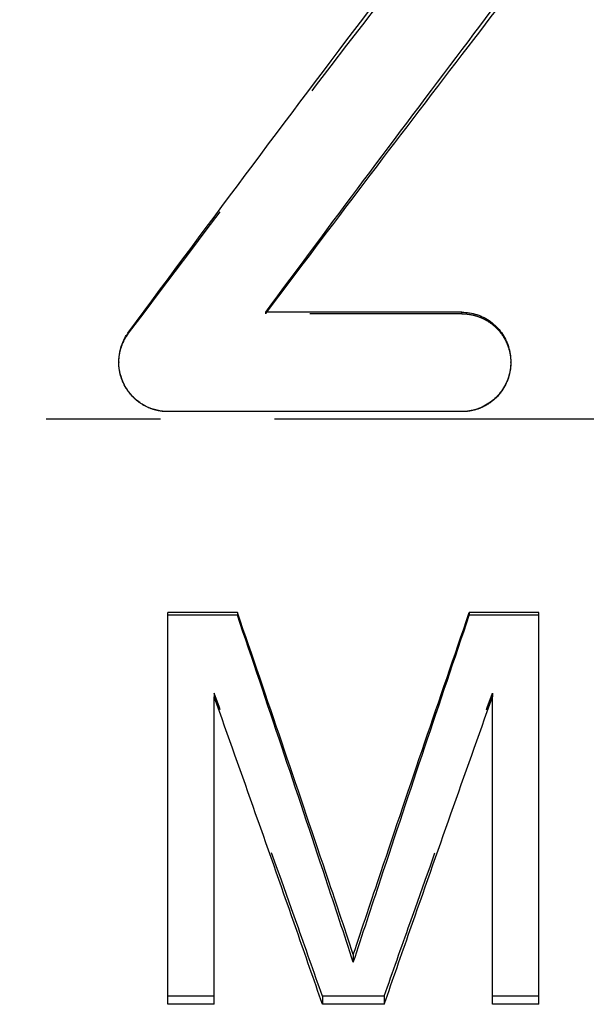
# Model space of a CAD drawing. Header units: millimetres. Extents: x 245 to 346, y 226 to 275.
# Tile 2 of 5: x 274 to 286, y 239 to 259. Entities that reach past the tile are written whole.
import ezdxf

# ---------------------------------------------------------------- set-up
doc = ezdxf.new("R2010")
doc.units = ezdxf.units.MM
doc.header["$LTSCALE"] = 30.734
doc.linetypes.add('CENTER', pattern=[0.6, 0.375, -0.075, 0.075, -0.075])
doc.linetypes.add('HIDDEN', pattern=[0.2, 0.1, -0.1])
doc.layers.get('0').update_dxf_attribs({"linetype": 'CONTINUOUS'})
doc.layers.add('DEFAULT_1', color=7, linetype='CENTER')
doc.layers.add('DEFAULT_2', color=8, linetype='HIDDEN')

msp = doc.modelspace()

# ---------------------------------------------------------------- linework, layer by layer
at = {"color": 7, "linetype": 'CONTINUOUS'}
for p, q in [((283.279, 252.833), (279.313, 252.833)), ((283.279, 250.822), (277.335, 250.822)), ((277.335, 238.834), (277.335, 246.76)), ((278.742, 246.76), (277.335, 246.76)), ((278.742, 246.704), (277.335, 246.704)), ((278.742, 246.76), (278.742, 246.704)), ((283.429, 246.76), (283.429, 246.704)), ((284.835, 246.76), (283.429, 246.76)), ((284.835, 246.704), (283.429, 246.704)), ((284.835, 238.834), (284.835, 246.76)), ((278.273, 238.834), (278.273, 245.051)), ((283.898, 238.834), (283.898, 245.051)), ((281.085, 239.839), (281.085, 239.684)), ((278.273, 238.834), (277.335, 238.834)), ((281.71, 238.834), (280.46, 238.834)), ((284.835, 238.834), (283.898, 238.834))]:
    msp.add_line(p, q, dxfattribs=at)
for points, start_tangent, end_tangent in [([(276.542, 252.431), (281.593, 259.182), (286.278, 265.276)], (9.580022, 12.962426), (9.92269, 12.702029)), ([(279.313, 252.833), (283.287, 258.15), (287.072, 263.113)], (7.662284, 10.352904), (7.868673, 10.19692)), ([(279.336, 252.833), (283.287, 258.046), (287.072, 262.938)], (7.640852, 10.177435), (7.843961, 10.021729)), ([(283.279, 252.833), (283.434, 252.82), (283.583, 252.784), (283.728, 252.724), (283.861, 252.642), (283.979, 252.54), (284.08, 252.42), (284.161, 252.286), (284.221, 252.14), (284.257, 251.987), (284.269, 251.831)], (1.563516, 0), (0.000324, -1.566614)), ([(276.345, 251.83), (276.364, 252.029), (276.431, 252.24), (276.542, 252.431)], (0.000162, 0.643101), (0.38146, 0.516141)), ([(277.335, 250.824), (277.117, 250.849), (276.91, 250.921), (276.724, 251.038), (276.568, 251.194), (276.449, 251.38), (276.374, 251.589), (276.345, 251.808), (276.345, 251.83)], (-1.565052, 0), (0.000395, 1.568215)), ([(284.269, 251.831), (284.22, 251.518), (284.079, 251.238), (283.858, 251.014), (283.725, 250.932), (283.581, 250.872), (283.432, 250.836), (283.279, 250.824)], (0.000324, -1.567259), (-1.564159, 0)), ([(281.085, 239.839), (280.528, 241.503), (278.742, 246.76)], (-2.310843, 6.932069), (-2.373523, 6.910858)), ([(281.085, 239.684), (280.528, 241.372), (278.742, 246.704)], (-2.31075, 7.030815), (-2.373611, 7.009843)), ([(281.085, 239.839), (281.642, 241.503), (283.429, 246.76)], (2.310843, 6.932069), (2.373523, 6.910858)), ([(281.085, 239.684), (281.642, 241.372), (283.429, 246.704)], (2.31075, 7.030815), (2.373611, 7.009843)), ([(280.46, 238.834), (279.941, 240.325), (278.273, 245.051)], (-2.158779, 6.227601), (-2.213314, 6.208428)), ([(281.71, 238.834), (282.229, 240.325), (283.898, 245.051)], (2.158779, 6.227601), (2.213314, 6.208428))]:
    msp.add_spline(points, degree=3, dxfattribs=dict(at, start_tangent=start_tangent, end_tangent=end_tangent))
at = {"layer": 'DEFAULT_1', "color": 2, "linetype": 'CENTER'}
msp.add_line((346.335, 250.667), (245.335, 250.667), dxfattribs=at)
at = {"layer": 'DEFAULT_2', "color": 8, "linetype": 'HIDDEN'}
for p, q in [((279.313, 252.802), (279.313, 252.833)), ((283.279, 252.802), (279.313, 252.802)), ((283.279, 252.802), (283.279, 252.833)), ((276.542, 252.406), (276.542, 252.431)), ((276.345, 251.83), (276.345, 251.814)), ((284.269, 251.814), (284.269, 251.831)), ((277.335, 250.822), (277.335, 250.824)), ((283.279, 250.822), (283.279, 250.824)), ((278.273, 245.13), (278.273, 245.051)), ((283.898, 245.13), (283.898, 245.051)), ((278.273, 239), (277.335, 239)), ((280.46, 239), (280.46, 238.834)), ((281.71, 239), (280.46, 239)), ((281.71, 239), (281.71, 238.834)), ((284.835, 239), (283.898, 239))]:
    msp.add_line(p, q, dxfattribs=at)
for points, start_tangent, end_tangent in [([(276.542, 252.406), (281.593, 259.062), (286.278, 265.071)], (9.581607, 12.78197), (9.920697, 12.520612)), ([(279.313, 252.802), (279.328, 252.822)], (0.014614, 0.019468), (0.014615, 0.019467)), ([(279.328, 252.822), (279.336, 252.833)], (0.008335, 0.011103), (0.008336, 0.011103)), ([(283.279, 252.802), (283.434, 252.79), (283.583, 252.754), (283.728, 252.695), (283.861, 252.614), (283.979, 252.513), (284.08, 252.396), (284.161, 252.263), (284.221, 252.119), (284.257, 251.968), (284.269, 251.814)], (1.552429, 0), (0.000286, -1.55558)), ([(276.345, 251.814), (276.364, 252.01), (276.431, 252.218), (276.542, 252.406)], (0.000167, 0.635179), (0.380195, 0.507184)), ([(277.335, 250.822), (277.117, 250.846), (276.91, 250.918), (276.724, 251.033), (276.568, 251.187), (276.449, 251.37), (276.374, 251.576), (276.345, 251.792), (276.345, 251.814)], (-1.55392, 0), (0.00041, 1.557142)), ([(284.268, 251.76), (284.22, 251.506), (284.079, 251.229), (283.858, 251.009), (283.725, 250.928), (283.581, 250.869), (283.432, 250.834), (283.279, 250.822)], (-0.082409, -1.501365), (-1.498863, 0)), ([(284.269, 251.814), (284.268, 251.76)], (0.00001, -0.054245), (-0.002976, -0.054226)), ([(280.46, 239), (279.941, 240.471), (278.273, 245.13)], (-2.158868, 6.140141), (-2.213231, 6.120756)), ([(281.71, 239), (282.229, 240.471), (283.898, 245.13)], (2.158868, 6.140141), (2.213232, 6.120756))]:
    msp.add_spline(points, degree=3, dxfattribs=dict(at, start_tangent=start_tangent, end_tangent=end_tangent))

doc.saveas('drawing.dxf')
